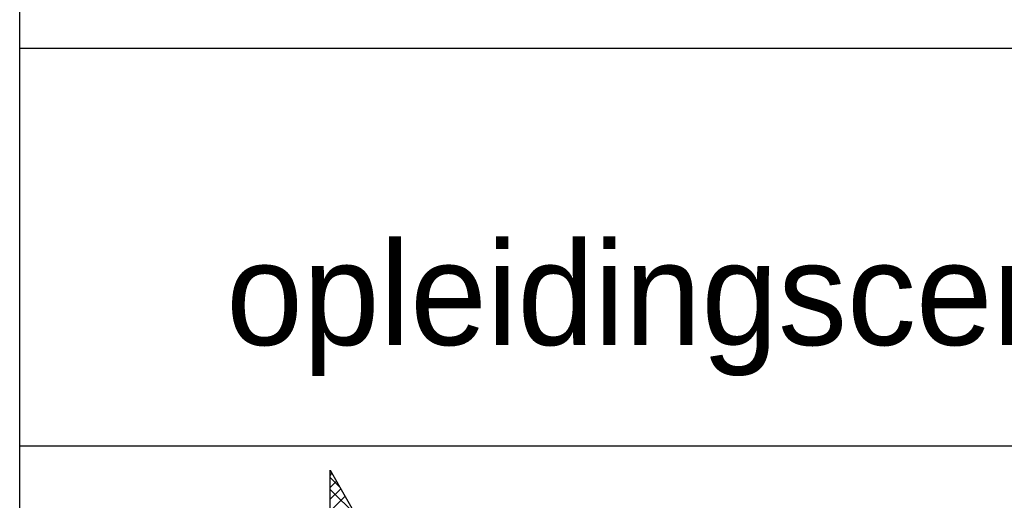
# Model space of a CAD drawing. Extents: x -33748 to 12452, y -14932 to 2888.
# Tile 145 of 194: x -28148 to -27479, y -2349 to -2023. Entities that reach past the tile are written whole.
import ezdxf

# ---------------------------------------------------------------- set-up
doc = ezdxf.new("R2010")
doc.units = 0
doc.header["$LTSCALE"] = 20
doc.layers.get('0').update_dxf_attribs({"color": 15, "linetype": 'CONTINUOUS'})
doc.layers.add('7', color=7, linetype='CONTINUOUS')
doc.layers.add('BL$4----', color=7, linetype='CONTINUOUS')
doc.styles.add('BURO-035', font='BUROFONT.shx', dxfattribs={"height": 70})

msp = doc.modelspace()

# ---------------------------------------------------------------- linework, layer by layer
at = {"color": 1}
for p, q in [((-28148.0224, -2851.81975), (-28148.0224, -1591.81975)), ((-28148.0224, -2041.81975), (-25548.0224, -2041.81975)), ((-28148.0224, -2311.81975), (-25548.0224, -2311.81975))]:
    msp.add_line(p, q, dxfattribs=at)
at = {"color": 20}
for p, q in [((-27937.23528, -2331.96506), (-27935.95032, -2330.68009)), ((-27930.60025, -2339.97473), (-27937.23528, -2333.3397)), ((-27937.23528, -2340.04729), (-27932.99768, -2335.80969)), ((-27937.23528, -2348.12952), (-27930.04504, -2340.93928)), ((-27919.6382, -2359.019), (-27937.23528, -2341.42193)), ((-27937.23528, -2356.21175), (-27927.09241, -2346.06888))]:
    msp.add_line(p, q, dxfattribs=at)
at = {"layer": '7', "color": 20, "linetype": 'CONTINUOUS'}
for p, q in [((-27937.23528, -2328.44774), (-27842.0197, -2493.86504)), ((-27937.23528, -2506.04467), (-27937.23528, -2328.44774))]:
    msp.add_line(p, q, dxfattribs=at)

# ---------------------------------------------------------------- texts
at = {"layer": 'BL$4----', "color": 3, "style": 'BURO-035'}
msp.add_text('opleidingscentrum KM-laan Helmond 10447-00', height=70, dxfattribs=at).set_placement((-28007.76598, -2243.42628))

doc.saveas('drawing.dxf')
